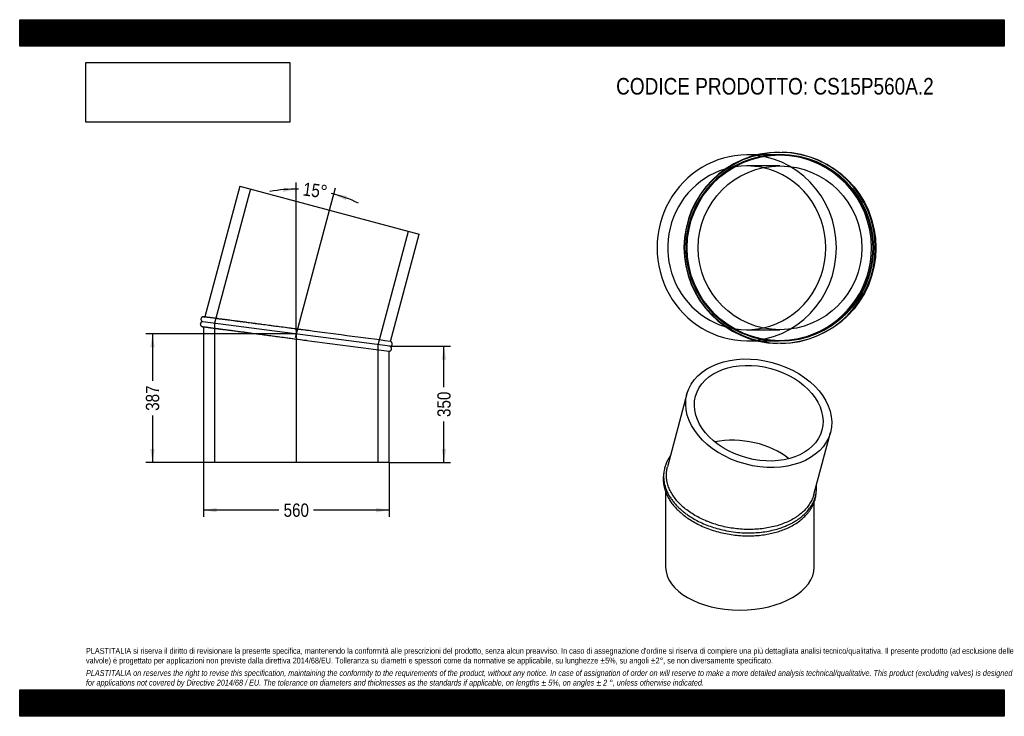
# Model space of a CAD drawing. Header units: millimetres. Extents: x 0 to 2970, y 0 to 2100.
import ezdxf
from ezdxf.enums import TextEntityAlignment as Align
from ezdxf.lldxf.tags import DXFTag

# ---------------------------------------------------------------- set-up
doc = ezdxf.new("R2010")
doc.units = ezdxf.units.MM
doc.header["$LTSCALE"] = 10
doc.layers.add('Default', color=7, linetype='Continuous')
doc.layers.add('TUBO_X_GOMITO_15', color=7, linetype='Continuous')
doc.styles.add('SEACAD_Arial_Narrow', font='ARIALN.TTF')
tags = doc.linetypes.add('CENTER2', pattern=[28.575, 19.05, -3.175, 3.175, -3.175]).pattern_tags.tags
tags[10:11] = [DXFTag(74, 4), DXFTag(75, 0), DXFTag(340, '0'), DXFTag(46, 0.0), DXFTag(50, 0.0), DXFTag(44, 0.0), DXFTag(45, 0.0)]
tags[8:9] = [DXFTag(74, 4), DXFTag(75, 0), DXFTag(340, '0'), DXFTag(46, 0.0), DXFTag(50, 0.0), DXFTag(44, 0.0), DXFTag(45, 0.0)]
tags[6:7] = [DXFTag(74, 4), DXFTag(75, 0), DXFTag(340, '0'), DXFTag(46, 0.0), DXFTag(50, 0.0), DXFTag(44, 0.0), DXFTag(45, 0.0)]
tags[4:5] = [DXFTag(74, 4), DXFTag(75, 0), DXFTag(340, '0'), DXFTag(46, 0.0), DXFTag(50, 0.0), DXFTag(44, 0.0), DXFTag(45, 0.0)]
tags = doc.linetypes.add('HIDDEN2', pattern=[4.7625, 3.175, -1.5875]).pattern_tags.tags
tags[6:7] = [DXFTag(74, 4), DXFTag(75, 0), DXFTag(340, '0'), DXFTag(46, 0.0), DXFTag(50, 0.0), DXFTag(44, 0.0), DXFTag(45, 0.0)]
tags[4:5] = [DXFTag(74, 4), DXFTag(75, 0), DXFTag(340, '0'), DXFTag(46, 0.0), DXFTag(50, 0.0), DXFTag(44, 0.0), DXFTag(45, 0.0)]
doc.dimstyles.new('Plastitalia', dxfattribs={"dimtxt": 40, "dimasz": 40, "dimexe": 20, "dimexo": 0, "dimgap": 10, "dimtad": 0, "dimdec": 0, "dimtxsty": 'SEACAD_Arial_Narrow', "dimblk1": '_SE_FILLED', "dimblk2": '_SE_FILLED', "dimsah": 1, "dimcen": 20, "dimadec": 0, "dimazin": 0, "dimtfac": 0.8, "dimtdec": 1, "dimtmove": 0, "dimatfit": 3, "dimfxl": 1, "dimtolj": 1, "dimarcsym": 0})
picture_1 = doc.add_image_def('image1.jpg', size_in_pixel=(4302, 1260))

# ---------------------------------------------------------------- blocks, each defined once
blk = doc.blocks.new('SEANNOT_GROUP')
at = {"layer": 'Default', "color": 7, "linetype": 'CENTER2'}
blk.add_line((834.3, 1162.8), (834.3, 765.6), dxfattribs=at)
blk = doc.blocks.new('SEANNOT_GROUP1')
at = {"layer": 'Default', "color": 7, "linetype": 'CENTER2'}
blk.add_line((831.6, 1142.4), (934.4, 1526.1), dxfattribs=at)
blk = doc.blocks.new('SE')
at = {"layer": 'TUBO_X_GOMITO_15', "color": 7, "linetype": 'Continuous'}
for p, q in [((663.9, 1598.6), (558.2, 1203.9)), ((663.9, 1598.6), (1204.8, 1453.7)), ((1118.1, 1130.1), (1204.8, 1453.7)), ((1116.2, 1115.4), (552.3, 1189.6)), ((1116.2, 1115.4), (552.3, 1189.6)), ((554.3, 1174.3), (554.3, 765.6)), ((1114.3, 765.6), (1114.3, 1100.6)), ((1114.3, 765.6), (554.3, 765.6))]:
    blk.add_line(p, q, dxfattribs=at)
at = {"layer": 'TUBO_X_GOMITO_15', "color": 7, "linetype": 'HIDDEN2'}
for p, q in [((696, 1590), (587.5, 1185)), ((1081.1, 1120), (1172.8, 1462.3)), ((558.2, 1203.9), (558, 1203.4)), ((554.3, 1174.8), (554.3, 1174.3)), ((587.5, 1185), (587.5, 765.6)), ((1081.1, 765.6), (1081.1, 1120))]:
    blk.add_line(p, q, dxfattribs=at)
for centre, start, end in [((-19504.2, -154426.6), 82.545141, 82.651633), ((21455.6, 156694.3), 262.348392, 262.460281)]:
    blk.add_arc(centre, 156917.7, start, end, dxfattribs=at)
at = {"layer": 'TUBO_X_GOMITO_15', "color": 7, "linetype": 'Continuous'}
for centre, start, end in [((-19504.2, -154426.6), 82.448265, 82.545141), ((21455.6, 156694.3), 262.460281, 262.551735)]:
    blk.add_arc(centre, 156917.7, start, end, dxfattribs=at)
for points, knots in [([(552.3, 1189.6), (551.7, 1189.6), (550.8, 1189.5), (549.2, 1189), (547.8, 1188.2), (546.4, 1186.9), (545.4, 1185.3), (544.8, 1183.2), (544.8, 1181.4), (545.2, 1179.7), (545.9, 1178.1), (547, 1176.7), (548.4, 1175.6), (550.1, 1174.8), (551.2, 1174.7), (551.8, 1174.6)], [0, 0, 0, 0, 0.067614, 0.138208, 0.208589, 0.275137, 0.38361, 0.45287, 0.549679, 0.615298, 0.689642, 0.769215, 0.849816, 0.927427, 1, 1, 1, 1]), ([(555.7, 1204.2), (555.1, 1204.3), (554.2, 1204.4), (552.6, 1204.2), (551.1, 1203.7), (549.5, 1202.8), (548.2, 1201.4), (547.2, 1199.6), (546.7, 1197.9), (546.7, 1196), (547.1, 1194.3), (547.9, 1192.7), (549.2, 1191.2), (550.7, 1190.1), (551.7, 1189.8), (552.3, 1189.6)], [0, 0, 0, 0, 0.066583, 0.135205, 0.203712, 0.268489, 0.373406, 0.44104, 0.539846, 0.606446, 0.68205, 0.7633, 0.845993, 0.925968, 1, 1, 1, 1]), ([(855.4, 1164.7), (853.6, 1165), (845, 1166.1), (827.9, 1168.4), (805.9, 1171.3), (783.7, 1174.2), (762, 1177), (741, 1179.8), (721.1, 1182.4), (702.4, 1184.9), (687.8, 1186.8), (676.8, 1188.3), (668.9, 1189.3), (661, 1190.3), (652.6, 1191.5), (643.5, 1192.6), (633.8, 1193.9), (623.6, 1195.3), (613.9, 1196.5), (604.9, 1197.7), (596.6, 1198.8), (588.6, 1199.9), (581, 1200.9), (574.1, 1201.8), (567.9, 1202.6), (562.7, 1203.3), (558.8, 1203.8), (556.2, 1204.1), (555.8, 1204.2), (555.7, 1204.2)], [0, 0, 0, 0, 0.0110399, 0.0596954, 0.1083544, 0.1570116, 0.2056623, 0.2539807, 0.300874, 0.3462509, 0.3901109, 0.4114755, 0.4324609, 0.4533937, 0.4768766, 0.5034689, 0.5331666, 0.5659651, 0.6018592, 0.632802, 0.6657205, 0.7006123, 0.7374753, 0.7763077, 0.8171085, 0.859877, 0.9046139, 0.9513206, 0.9991829, 0.9991829, 0.9991829, 0.9991829]), ([(551.8, 1174.6), (551.9, 1174.6), (552.1, 1174.6), (554.1, 1174.3), (557, 1173.9), (560.9, 1173.4), (565.8, 1172.8), (571.9, 1171.9), (579.1, 1171), (586.7, 1170), (594.4, 1169), (602.1, 1168), (609.5, 1167), (616.7, 1166.1), (623.8, 1165.1), (631.1, 1164.2), (638.7, 1163.2), (646.6, 1162.1), (657.7, 1160.7), (672.3, 1158.7), (690.9, 1156.3), (710.6, 1153.7), (731.1, 1151), (752.2, 1148.2), (773.9, 1145.4), (795.9, 1142.5), (818.1, 1139.5), (840.3, 1136.6), (856.8, 1134.4), (864.7, 1133.4), (866, 1133.2)], [0.0011093, 0.0011093, 0.0011093, 0.0011093, 0.0409287, 0.08012, 0.1175753, 0.1532951, 0.1872793, 0.2273152, 0.2646368, 0.2992412, 0.3311249, 0.3602846, 0.3867165, 0.4104171, 0.4326764, 0.4550718, 0.4776074, 0.5002832, 0.5230993, 0.5691438, 0.6157491, 0.6628331, 0.7099843, 0.7571421, 0.8043024, 0.8514609, 0.8986164, 0.9457786, 0.9929442, 1, 1, 1, 1]), ([(1116.2, 1115.4), (1116.8, 1115.4), (1117.8, 1115.4), (1119.3, 1116), (1120.7, 1116.8), (1122.1, 1118), (1123.1, 1119.7), (1123.7, 1121.7), (1123.7, 1123.5), (1123.4, 1125.3), (1122.6, 1126.8), (1121.5, 1128.2), (1120.1, 1129.3), (1118.9, 1129.9), (1118.2, 1130.1), (1118.1, 1130.1)], [0, 0, 0, 0, 0.071987, 0.147148, 0.222082, 0.292935, 0.408425, 0.482165, 0.585236, 0.655099, 0.734252, 0.818972, 0.904787, 0.987419, 1, 1, 1, 1]), ([(1114.2, 1100.6), (1114.3, 1100.6), (1114.8, 1100.6), (1116, 1100.8), (1117.4, 1101.2), (1119, 1102.2), (1120.3, 1103.5), (1121.3, 1105.3), (1121.8, 1107.1), (1121.8, 1108.9), (1121.4, 1110.6), (1120.6, 1112.3), (1119.4, 1113.7), (1117.8, 1114.8), (1116.8, 1115.2), (1116.2, 1115.4)], [0, 0, 0, 0, 0.006197, 0.079259, 0.152198, 0.221165, 0.332869, 0.404879, 0.510077, 0.580986, 0.66148, 0.747987, 0.836029, 0.921178, 1, 1, 1, 1])]:
    blk.add_open_spline(points, degree=3, knots=knots, dxfattribs=at)
at = {"layer": 'TUBO_X_GOMITO_15', "color": 7, "linetype": 'HIDDEN2'}
for points in [[(555.7, 1204.2), (556.5, 1204.1), (557.3, 1203.7), (558.1, 1203.3)], [(554.4, 1174.9), (553.5, 1174.6), (552.6, 1174.5), (551.8, 1174.6)]]:
    blk.add_open_spline(points, degree=3, dxfattribs=at)
blk.add_open_spline([(870.6, 1162.7), (863.2, 1163.7), (853.5, 1165), (842.9, 1166.4), (839.1, 1166.9)], degree=3, knots=[0, 0, 0, 0, 0.0428635, 0.06697662, 0.06697662, 0.06697662, 0.06697662], dxfattribs=at)
blk = doc.blocks.new('DMBLK9')
at = {"layer": 'Default', "linetype": 'Continuous'}
for points in [[(594.3, 614.8), (594.3, 628.1), (554.3, 621.5)], [(1074.3, 614.8), (1114.3, 621.5), (1074.3, 628.1)]]:
    blk.add_hatch(color=7, dxfattribs=at).paths.add_polyline_path(points)
at = {"layer": 'Default', "color": 7, "linetype": 'Continuous'}
for p, q in [((554.3, 765.6), (554.3, 601.5)), ((1114.3, 765.6), (1114.3, 601.5)), ((782.1, 621.5), (554.3, 621.5)), ((1114.3, 621.5), (886.4, 621.5))]:
    blk.add_line(p, q, dxfattribs=at)
at = {"layer": 'Default', "color": 7, "linetype": 'Continuous', "style": 'SEACAD_Arial_Narrow'}
blk.add_text('560', height=40, dxfattribs=at).set_placement((796.1, 641.5), align=Align.TOP_LEFT)
blk = doc.blocks.new('_SE_FILLED')
at = {"color": 0}
blk.add_line((0, 0), (-1, 0), dxfattribs=at)
blk.add_solid([(0, 0), (-1, -0.1665), (-1, 0.1665), (0, 0)], dxfattribs=at)
blk = doc.blocks.new('DMBLK10')
at = {"layer": 'Default', "linetype": 'Continuous'}
for points in [[(1286.4, 1075.4), (1279.8, 1115.4), (1273.1, 1075.4)], [(1286.4, 805.6), (1273.1, 805.6), (1279.8, 765.6)]]:
    blk.add_hatch(color=7, dxfattribs=at).paths.add_polyline_path(points)
at = {"layer": 'Default', "color": 7, "linetype": 'Continuous'}
for p, q in [((1116.2, 1115.4), (1299.8, 1115.4)), ((1279.8, 992.7), (1279.8, 1115.4)), ((1279.8, 765.6), (1279.8, 888.3)), ((1114.3, 765.6), (1299.8, 765.6))]:
    blk.add_line(p, q, dxfattribs=at)
at = {"layer": 'Default', "color": 7, "linetype": 'Continuous', "style": 'SEACAD_Arial_Narrow'}
blk.add_text('350', height=40, rotation=90, dxfattribs=at).set_placement((1259.8, 902.3), align=Align.TOP_LEFT)
blk = doc.blocks.new('SE1')
at = {"layer": 'TUBO_X_GOMITO_15', "color": 7, "linetype": 'Continuous'}
for p, q in [((2012.8, 971.7), (1953.9, 751.8)), ((2395.5, 669), (2445.5, 855.7)), ((1948.5, 676.4), (1948.5, 449.6)), ((2396.5, 449.6), (2396.5, 645.9))]:
    blk.add_line(p, q, dxfattribs=at)
for major_axis in [(-216.4, 58), (-190.7, 51.1)]:
    blk.add_ellipse((2229.2, 913.7), major_axis=major_axis, ratio=0.707107, dxfattribs=at)
for centre, major_axis, ratio, start_param, end_param in [((2172.5, 702.3), (196.7, -25.9), 0.646887, 0.809292, 2.050758), ((2172.5, 702.3), (196.7, -25.9), 0.646887, 0.809292, 2.050758), ((2172.5, 449.6), (224, 0), 0.57735, 3.141593, 6.283185)]:
    blk.add_ellipse(centre, major_axis=major_axis, ratio=ratio, start_param=start_param, end_param=end_param, dxfattribs=at)
for points, knots in [([(1963, 785.9), (1962.8, 785.5), (1960.8, 782.7), (1956.9, 776.7), (1951.8, 767.2), (1947.5, 756.6), (1944.6, 746.3), (1943.1, 737.5), (1942.4, 730.3), (1942.3, 724.5), (1942.4, 719.5), (1942.7, 714.8), (1943.3, 709.3), (1944.5, 702.2), (1946.6, 693.6), (1950, 683.7), (1954.5, 673.3), (1960.3, 663), (1966.8, 653.2), (1974.1, 643.7), (1981.5, 635.5), (1987.9, 629.1), (1992.6, 624.8), (1996.4, 621.4), (2000.5, 617.9), (2006.5, 613.2), (2015.2, 606.7), (2027.7, 598.6), (2043.7, 589.5), (2062.3, 580.6), (2082.6, 572.6), (2103.7, 565.9), (2126.7, 560.2), (2152, 555.8), (2178.5, 553.2), (2203.3, 552.7), (2226.5, 553.8), (2248.2, 556.3), (2269.5, 560.4), (2288.3, 565.4), (2303.7, 570.8), (2315.4, 575.6), (2325.3, 580.3), (2334.9, 585.5), (2345.8, 592.2), (2357.7, 600.8), (2369.8, 611.6), (2380.6, 623.8), (2388, 634.7), (2392.5, 642.9), (2395, 648.1), (2396.7, 652.2), (2398.1, 656), (2399.5, 660.2), (2401, 665.4), (2402.4, 672), (2403.5, 679.8), (2404, 688.2), (2403.8, 694.6), (2403.5, 698.1), (2403.5, 698.7)], [0.1201994, 0.1201994, 0.1201994, 0.1201994, 0.1213274, 0.130171, 0.1412963, 0.1533147, 0.1649122, 0.174327, 0.1808473, 0.1870258, 0.1921718, 0.1962943, 0.2014673, 0.2088834, 0.2180767, 0.2280767, 0.2396218, 0.2505413, 0.2611537, 0.2718418, 0.2823996, 0.2897848, 0.2945076, 0.2982232, 0.3025131, 0.3076459, 0.316601, 0.3283367, 0.3421008, 0.3582312, 0.3738665, 0.3889626, 0.4050322, 0.4235204, 0.4420038, 0.4600823, 0.4752562, 0.4908378, 0.5068295, 0.5227599, 0.534668, 0.544584, 0.5528058, 0.5613604, 0.5717412, 0.5850043, 0.5998047, 0.6159696, 0.6308487, 0.6380265, 0.64391, 0.6480863, 0.6516098, 0.6560539, 0.6616976, 0.6683401, 0.6767675, 0.6858962, 0.6945309, 0.6964275, 0.6964275, 0.6964275, 0.6964275]), ([(2016.3, 619.1), (2011.2, 622.8), (2006.2, 626.8), (1996.9, 634.8), (1992.6, 639), (1984.5, 647.5), (1980.7, 651.9), (1973.8, 660.9), (1970.6, 665.4), (1965, 674.7), (1962.5, 679.4), (1958.3, 688.8), (1956.5, 693.5), (1953.7, 703), (1952.6, 707.8), (1951.1, 717.3), (1950.7, 722.1), (1950.7, 731.7), (1951, 736.5), (1952.2, 744.8), (1953, 748.3), (1953.9, 751.8)], [0, 0, 0, 0, 0.015625, 0.015625, 0.03125, 0.03125, 0.046875, 0.046875, 0.0625, 0.0625, 0.078125, 0.078125, 0.09375, 0.09375, 0.109375, 0.109375, 0.125, 0.125, 0.140625, 0.140625, 0.1524425, 0.1524425, 0.1524425, 0.1524425]), ([(1942.5, 731.2), (1942.2, 729.4), (1941.6, 724.7), (1941.2, 718.9), (1941.2, 713.8), (1941.3, 710.5), (1941.5, 707.2), (1941.9, 703), (1942.6, 697.5), (1944.1, 690.1), (1945.4, 685.4), (1946.4, 682.3)], [0.94977396, 0.94977396, 0.94977396, 0.94977396, 0.9554567, 0.96417778, 0.96796821, 0.97118565, 0.97405898, 0.97827834, 0.98398482, 0.99122546, 1, 1, 1, 1]), ([(1946.4, 682.3), (1948.1, 677.3), (1951, 669.2), (1957.8, 656.3), (1965.4, 644.4), (1974.8, 632.5), (1985.7, 621), (1997.9, 610), (2011.6, 599.4), (2027.4, 589), (2045.2, 579.2), (2064.8, 570), (2085.9, 562.1), (2107.6, 555.5), (2129.6, 550.4), (2151.9, 546.8), (2174.3, 544.5), (2197, 543.7), (2219.4, 544.4), (2240.3, 546.4), (2259.5, 549.6), (2277.2, 553.6), (2294, 558.6), (2310.4, 564.8), (2326.6, 572.4), (2342.2, 581.4), (2356.4, 591.6), (2367.7, 601.8), (2376.2, 611), (2383, 619.8), (2388.8, 628.8), (2393.5, 638), (2396.8, 646.3), (2399, 653.3), (2400.5, 659.3), (2401.6, 665), (2402.2, 669.6), (2402.4, 672.5), (2402.5, 673.3)], [0, 0, 0, 0, 0.0143004, 0.0274959, 0.0396024, 0.0536841, 0.0671881, 0.0803616, 0.0943115, 0.1087735, 0.1241279, 0.140173, 0.1563636, 0.1723229, 0.1880058, 0.2034783, 0.2189845, 0.2347173, 0.2507192, 0.2659556, 0.2795096, 0.2929588, 0.3062804, 0.3194873, 0.3340153, 0.3495414, 0.3648418, 0.3796035, 0.3907211, 0.4000762, 0.4116235, 0.4221044, 0.430981, 0.4385089, 0.444631, 0.4499922, 0.4565714, 0.4589872, 0.4589872, 0.4589872, 0.4589872]), ([(2395.5, 669), (2395.2, 667.8), (2394.9, 666.7), (2393.1, 661), (2391.3, 656.4), (2387.1, 647.5), (2384.6, 643.2), (2379, 634.7), (2375.8, 630.6), (2368.9, 622.6), (2365.1, 618.7), (2352.9, 607.7), (2343.6, 601), (2327.9, 591.9), (2322.4, 589.1), (2311, 583.9), (2305, 581.5), (2292.7, 577), (2286.4, 575.1), (2273.4, 571.5), (2266.7, 570), (2253.2, 567.4), (2246.3, 566.3), (2232.3, 564.6), (2225.1, 564), (2210.6, 563.3), (2203.4, 563.1), (2188.7, 563.3), (2181.4, 563.7), (2159.3, 565.4), (2144.6, 567.5), (2123.1, 572), (2115.9, 573.7), (2101.9, 577.6), (2095, 579.7), (2084.9, 583.3), (2081.6, 584.5), (2074.9, 587.1), (2071.7, 588.4), (2062.1, 592.5), (2055.9, 595.4), (2037.9, 604.7), (2026.7, 611.5), (2016.3, 619.1)], [0.6523991, 0.6523991, 0.6523991, 0.6523991, 0.65625, 0.65625, 0.671875, 0.671875, 0.6875, 0.6875, 0.703125, 0.703125, 0.71875, 0.71875, 0.75, 0.75, 0.765625, 0.765625, 0.78125, 0.78125, 0.796875, 0.796875, 0.8125, 0.8125, 0.828125, 0.828125, 0.84375, 0.84375, 0.859375, 0.859375, 0.875, 0.875, 0.90625, 0.90625, 0.921875, 0.921875, 0.9375, 0.9375, 0.9453125, 0.9453125, 0.953125, 0.953125, 0.96875, 0.96875, 1, 1, 1, 1])]:
    blk.add_open_spline(points, degree=3, knots=knots, dxfattribs=at)
blk = doc.blocks.new('DMBLK11')
at = {"layer": 'Default', "linetype": 'Continuous'}
for points in [[(794.6, 1580.7), (834.3, 1589.2), (794, 1594)], [(987.4, 1568.6), (947.3, 1574.3), (983.4, 1555.9)]]:
    blk.add_hatch(color=7, dxfattribs=at).paths.add_polyline_path(points)
at = {"layer": 'Default', "color": 7, "linetype": 'Continuous'}
for p, q in [((834.3, 1162.8), (834.3, 1609.2)), ((934.4, 1526.1), (952.5, 1593.6))]:
    blk.add_line(p, q, dxfattribs=at)
for start, end in [(89.1219, 100.4952), (64.5048, 75.8781)]:
    blk.add_arc((834.3, 1152.5), 436.7, start, end, dxfattribs=at)
at = {"layer": 'Default', "color": 7, "linetype": 'Continuous', "style": 'SEACAD_Arial_Narrow'}
blk.add_text('15°', height=40, rotation=352.5, dxfattribs=at).set_placement((857.8, 1610), align=Align.TOP_LEFT)
blk = doc.blocks.new('SE2')
at = {"layer": 'TUBO_X_GOMITO_15', "color": 7, "linetype": 'Continuous'}
for p, q in [((2223.5, 1692.3), (2193.2, 1692.3)), ((2193.2, 1132.3), (2222.9, 1132.3))]:
    blk.add_line(p, q, dxfattribs=at)
at = {"layer": 'TUBO_X_GOMITO_15', "color": 7, "linetype": 'HIDDEN2'}
for p, q in [((2289.4, 1692.3), (2223.5, 1692.3)), ((2293.3, 1659.1), (2193.2, 1659.1)), ((2193.2, 1165.5), (2293.3, 1165.5)), ((2222.9, 1132.3), (2289.4, 1132.3))]:
    blk.add_line(p, q, dxfattribs=at)
at = {"layer": 'TUBO_X_GOMITO_15', "color": 7, "linetype": 'Continuous'}
for centre, radius in [((2294.3, 1412.3), 288.5), ((2293.3, 1412.3), 280), ((2293.3, 1412.3), 246.8)]:
    blk.add_circle(centre, radius, dxfattribs=at)
at = {"layer": 'TUBO_X_GOMITO_15', "color": 7, "linetype": 'HIDDEN2'}
blk.add_circle((2293.3, 1412.3), 281.9, dxfattribs=at)
blk.add_circle((2293.3, 1412.3), 281.9, dxfattribs=at)
at = {"layer": 'TUBO_X_GOMITO_15', "color": 7, "linetype": 'Continuous'}
blk.add_arc((2292.3, 1412.3), 288.5, 90.3697, 268.7874, dxfattribs=at)
at = {"layer": 'TUBO_X_GOMITO_15', "color": 7, "linetype": 'HIDDEN2'}
for centre, radius, start, end in [((2292.3, 1412.3), 288.5, 0, 88.4144), ((2289.5, 1412.3), 280, 89.8508, 360), ((2289.5, 1412.3), 280, 0, 86.8299), ((2292.3, 1412.3), 288.5, 270.7576, 0)]:
    blk.add_arc(centre, radius, start, end, dxfattribs=at)
at = {"layer": 'TUBO_X_GOMITO_15', "color": 7, "linetype": 'Continuous'}
for major_axis, start_param, end_param in [((0, 280), 0, 3.141593), ((0, 246.8), 3.349453, 6.075324)]:
    blk.add_ellipse((2193.2, 1412.3), major_axis=major_axis, ratio=0.965926, start_param=start_param, end_param=end_param, dxfattribs=at)
at = {"layer": 'TUBO_X_GOMITO_15', "color": 7, "linetype": 'HIDDEN2'}
for major_axis, start_param, end_param in [((0, 280), 3.141593, 6.283185), ((0, 246.8), 0, 3.349453), ((0, 246.8), 6.075324, 6.283185)]:
    blk.add_ellipse((2193.2, 1412.3), major_axis=major_axis, ratio=0.965926, start_param=start_param, end_param=end_param, dxfattribs=at)
blk = doc.blocks.new('DMBLK12')
at = {"layer": 'Default', "linetype": 'Continuous'}
for points in [[(393.9, 1112.5), (407.3, 1112.5), (400.6, 1152.5)], [(393.9, 805.6), (400.6, 765.6), (407.3, 805.6)]]:
    blk.add_hatch(color=7, dxfattribs=at).paths.add_polyline_path(points)
at = {"layer": 'Default', "color": 7, "linetype": 'Continuous'}
for p, q in [((834.3, 1152.5), (380.6, 1152.5)), ((400.6, 1152.5), (400.6, 1011.2)), ((400.6, 906.9), (400.6, 765.6)), ((834.3, 765.6), (380.6, 765.6))]:
    blk.add_line(p, q, dxfattribs=at)
at = {"layer": 'Default', "color": 7, "linetype": 'Continuous', "style": 'SEACAD_Arial_Narrow'}
blk.add_text('387', height=40, rotation=90, dxfattribs=at).set_placement((380.6, 920.9), align=Align.TOP_LEFT)

msp = doc.modelspace()

# ---------------------------------------------------------------- hatches: boundary and pattern name
at = {"layer": 'Default', "linetype": 'Continuous'}
h = msp.add_hatch(dxfattribs=at)
h.set_pattern_fill('LINE', scale=0.629921, angle=45, style=0)
h.paths.add_polyline_path([(2970, 2020), (2970, 2100), (0, 2100), (0, 2020)])
for points in [[(2970, 2020), (2970, 2100), (0, 2100), (0, 2020)], [(2970, 0), (2970, 80), (0, 80), (0, 0)]]:
    msp.add_hatch(color=7, dxfattribs=at).paths.add_polyline_path(points)
h = msp.add_hatch(dxfattribs=at)
h.set_pattern_fill('LINE', scale=0.629921, angle=45, style=0)
h.paths.add_polyline_path([(2970, 0), (2970, 80), (0, 80), (0, 0)])

# ---------------------------------------------------------------- linework, layer by layer
at = {"layer": 'Default', "color": 7, "linetype": 'Continuous'}
for p, q in [((0, 2100), (2970, 2100)), ((0, 2020), (0, 2100)), ((2970, 2100), (2970, 2020)), ((2970, 2020), (0, 2020)), ((0, 80), (2970, 80)), ((0, 0), (0, 80)), ((2970, 80), (2970, 0)), ((2970, 0), (0, 0))]:
    msp.add_line(p, q, dxfattribs=at)

# ---------------------------------------------------------------- block references
at = {"layer": 'Default'}
for name in ['SE2', 'SE', 'SEANNOT_GROUP1', 'SEANNOT_GROUP', 'SE1']:
    msp.add_blockref(name, (0, 0), dxfattribs=at)

# ---------------------------------------------------------------- texts
at = {"layer": 'Default', "attachment_point": 1}
for s, insert, char_height, width in [('{\\fArial Narrow|b0||i0||c0|p34;\\C7;\\H50.;\\W1.;CODICE PRODOTTO: CS15P560A.2}', (1799.1, 1924.4), 50, 960.648), ("{\\fArial Narrow|b0||i0||c0|p34;\\C7;\\H17.5;\\W1.;PLASTITALIA si riserva il diritto di revisionare la presente specifica, mantenendo la conformità alle prescrizioni del prodotto, senza alcun preavviso. In caso di assegnazione d'ordine si riserva di compiere una più dettagliata analisi tecnico/qualitativa. Il presente prodotto (ad esclusione delle \\P}{\\fArial Narrow|b0||i0||c0|p34;\\C7;\\H17.5;\\W1.;valvole) è progettato per applicazioni non previste dalla direttiva 2014/68/EU. Tolleranza su diametri e spessori come da normative se applicabile, su lunghezze ±5%, su angoli ±2°, se non diversamente specificato.\\P}{\\fArial Narrow|b0||i0||c0|p34;\\C7;\\H5.;\\W1.;   \\P}{\\fArial Narrow|b0||i1||c0|p34;\\C7;\\H17.5;\\W1.;PLASTITALIA on reserves the right to revise this specification, maintaining the conformity to the requirements of the product, without any notice. In case of assignation of order on will reserve to make a more detailed analysis technical/qualitative. This product (excluding valves) is designed \\P}{\\fArial Narrow|b0||i1||c0|p34;\\C7;\\H17.5;\\W1.;for applications not covered by Directive 2014/68 / EU. The tolerance on diameters and thicknesses as the standards if applicable, on lengths ± 5%, on angles ± 2 °, unless otherwise indicated.\\P}", (200, 206), 17.5, 2570)]:
    msp.add_mtext(s, dxfattribs=dict(at, insert=insert, char_height=char_height, width=width))

# ---------------------------------------------------------------- dimensions: what is measured, and where the dimension line sits
at = {"layer": 'Default', "color": 7, "linetype": 'Continuous'}
dim = msp.add_angular_dim_2l(base=(891.3, 1585.5), line1=((834.3, 1152.5), (834.3, 1162.8)), line2=((834.3, 1152.5), (934.4, 1526.1)), text='\\A1;<>', dimstyle='Plastitalia', override={"dimadec": 2}, dxfattribs=at)
dim.commit()
dim.dimension.update_dxf_attribs({"geometry": 'DMBLK11', "text_midpoint": (891.3, 1585.5), "dimtype": 162})
for base, p1, p2, angle, picture, middle, dimtype in [((400.6, 1152.5), (834.3, 1152.5), (834.3, 765.6), 270, 'DMBLK12', (400.6, 959), 161), ((1279.8, 1115.4), (1114.3, 765.6), (1116.2, 1115.4), 90, 'DMBLK10', (1279.8, 940.5), 160)]:
    dim = msp.add_linear_dim(base=base, p1=p1, p2=p2, angle=angle, text='\\A1;<>', dimstyle='Plastitalia', dxfattribs=at)
    dim.commit()
    dim.dimension.update_dxf_attribs({"geometry": picture, "text_midpoint": middle, "dimtype": dimtype})
dim = msp.add_linear_dim(base=(554.3, 621.5), p1=(1114.3, 765.6), p2=(554.3, 765.6), text='\\A1;<>', dimstyle='Plastitalia', dxfattribs=at)
dim.commit()
dim.dimension.update_dxf_attribs({"geometry": 'DMBLK9', "text_midpoint": (834.3, 621.5), "dimtype": 160})

# ---------------------------------------------------------------- pictures from other files: only their frames are drawn
image = msp.add_image(picture_1, insert=(200, 1791), size_in_units=(614.6, 180))
image.dxf.flags = 7

doc.saveas('drawing.dxf')
